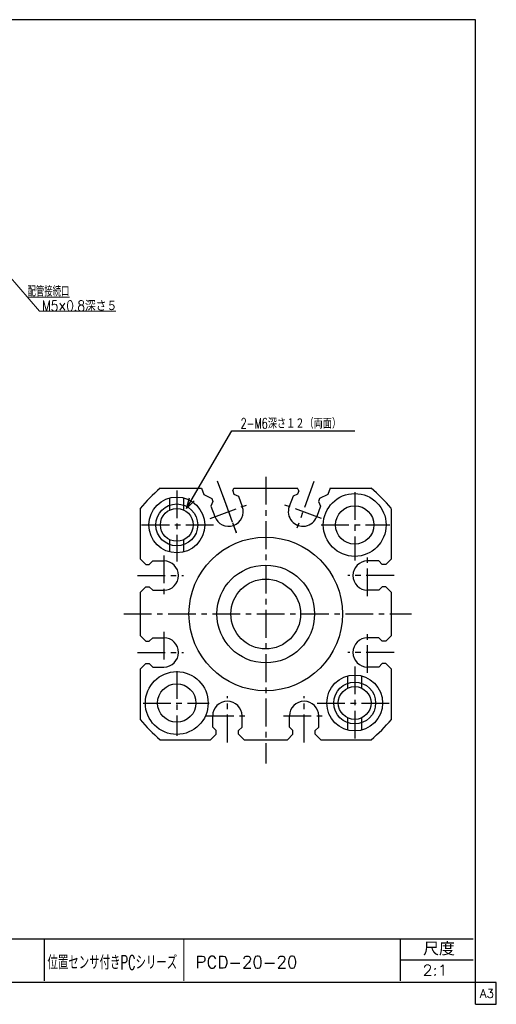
# Model space of a CAD drawing. Header units: millimetres. Extents: x -95 to 102, y -70 to 71.
# Tile 2 of 2: x 34 to 102, y -70 to 71. Entities that reach past the tile are written whole.
import ezdxf
from ezdxf.enums import TextEntityAlignment as Align

# ---------------------------------------------------------------- set-up
doc = ezdxf.new("R2010")
doc.units = ezdxf.units.MM
doc.header["$LTSCALE"] = 0.125
doc.linetypes.add('CENTER', pattern=[50.8, 31.75, -6.35, 6.35, -6.35])
doc.layers.add('ZUWAKU', color=7, linetype='Continuous')
doc.styles.add('FdaStyle0', font='txt.shx', dxfattribs={"width": 0.769231, "bigfont": 'bigfont'})

# ---------------------------------------------------------------- blocks, each defined once
blk = doc.blocks.new('_OPEN30')
at = {"color": 0, "linetype": 'ByBlock', "lineweight": -2}
for p, q in [((-1, 0.267949), (0, 0)), ((0, 0), (-1, -0.267949)), ((0, 0), (-1, 0))]:
    blk.add_line(p, q, dxfattribs=at)
blk = doc.blocks.new('DC_GROUP_20-20改1_8')
at = {"color": 4, "linetype": 'Continuous', "lineweight": 25}
for radius in [3, 2.35]:
    blk.add_circle((81.71, -27.1), radius, dxfattribs=at)
blk = doc.blocks.new('DC_GROUP_20-20改1_9')
at = {"color": 4, "linetype": 'Continuous', "lineweight": 25}
for radius in [3, 2.35]:
    blk.add_circle((56.21, -1.6), radius, dxfattribs=at)

msp = doc.modelspace()

# ---------------------------------------------------------------- linework, layer by layer
at = {"color": 4, "linetype": 'Continuous', "lineweight": 13}
for p, q in [((26.969, 40.09), (36.54, 29.023)), ((34.82, 31.011), (40.82, 31.011)), ((36.54, 29.023), (47.472, 29.023))]:
    msp.add_line(p, q, dxfattribs=at)
at = {"color": 4, "linetype": 'Continuous', "lineweight": 25}
for p, q in [((57.604, 0.772), (64.081, 11.895)), ((64.081, 11.895), (81.72, 11.895)), ((53.85, 3.645), (59.746, 3.645)), ((59.746, 3.645), (60.076, 2.738)), ((64.237, 3.295), (64.4, 3.645)), ((64.237, 3.295), (64.408, 2.825)), ((64.4, 3.645), (73.516, 3.645)), ((64.408, 2.825), (65.049, 2.526)), ((73.508, 2.825), (72.868, 2.526)), ((73.679, 3.295), (73.508, 2.825)), ((73.679, 3.295), (73.516, 3.645)), ((78.17, 3.645), (77.84, 2.738)), ((78.17, 3.645), (84.066, 3.645)), ((55.208, 0.522), (55.208, 2.268)), ((57.208, 0.522), (57.208, 2.268)), ((60.076, 2.738), (61.23, 2.2)), ((61.401, 1.73), (61.102, 1.09)), ((61.23, 2.2), (61.401, 1.73)), ((65.049, 2.526), (65.596, 1.023)), ((72.868, 2.526), (72.32, 1.023)), ((76.686, 2.2), (76.515, 1.73)), ((76.515, 1.73), (76.814, 1.09)), ((77.84, 2.738), (76.686, 2.2)), ((50.958, 0.753), (50.958, -6.455)), ((61.102, 1.09), (61.649, -0.414)), ((76.814, 1.09), (76.267, -0.414)), ((86.958, -6.455), (86.958, 0.753)), ((55.208, -5.478), (55.208, -3.731)), ((57.208, -5.478), (57.208, -3.731)), ((50.958, -6.455), (51.758, -7.255)), ((52.758, -6.755), (52.258, -7.255)), ((52.758, -6.755), (54.358, -6.755)), ((85.158, -6.755), (83.558, -6.755)), ((85.658, -7.255), (85.158, -6.755)), ((86.158, -7.255), (86.958, -6.455)), ((51.758, -7.255), (52.258, -7.255)), ((86.158, -7.255), (85.658, -7.255)), ((51.758, -10.455), (50.958, -11.255)), ((50.958, -11.255), (50.958, -17.455)), ((51.758, -10.455), (52.258, -10.455)), ((52.258, -10.455), (52.758, -10.955)), ((52.758, -10.955), (54.358, -10.955)), ((85.158, -10.955), (83.558, -10.955)), ((85.158, -10.955), (85.658, -10.455)), ((86.158, -10.455), (85.658, -10.455)), ((86.958, -11.255), (86.158, -10.455)), ((86.958, -17.455), (86.958, -11.255)), ((50.958, -17.455), (51.758, -18.255)), ((51.758, -18.255), (52.258, -18.255)), ((52.758, -17.755), (52.258, -18.255)), ((52.758, -17.755), (54.358, -17.755)), ((85.158, -17.755), (83.558, -17.755)), ((85.658, -18.255), (85.158, -17.755)), ((86.158, -18.255), (85.658, -18.255)), ((86.158, -18.255), (86.958, -17.455)), ((51.758, -21.455), (50.958, -22.255)), ((50.958, -22.255), (50.958, -29.463)), ((51.758, -21.455), (52.258, -21.455)), ((52.258, -21.455), (52.758, -21.955)), ((52.758, -21.955), (54.358, -21.955)), ((85.158, -21.955), (83.558, -21.955)), ((85.158, -21.955), (85.658, -21.455)), ((86.158, -21.455), (85.658, -21.455)), ((86.958, -22.255), (86.158, -21.455)), ((86.958, -29.463), (86.958, -22.255)), ((80.708, -24.978), (80.708, -23.232)), ((82.708, -24.978), (82.708, -23.232)), ((61.358, -30.555), (61.358, -28.955)), ((65.558, -30.555), (65.558, -28.955)), ((72.358, -30.555), (72.358, -28.955)), ((76.558, -30.555), (76.558, -28.955)), ((80.708, -30.978), (80.708, -29.231)), ((82.708, -30.978), (82.708, -29.231)), ((61.358, -30.555), (61.858, -31.055)), ((65.058, -31.055), (65.558, -30.555)), ((72.358, -30.555), (72.858, -31.055)), ((76.058, -31.055), (76.558, -30.555)), ((53.85, -32.355), (61.058, -32.355)), ((61.058, -32.355), (61.858, -31.555)), ((61.858, -31.555), (61.858, -31.055)), ((65.058, -31.555), (65.058, -31.055)), ((65.058, -31.555), (65.858, -32.355)), ((65.858, -32.355), (72.058, -32.355)), ((72.058, -32.355), (72.858, -31.555)), ((72.858, -31.555), (72.858, -31.055)), ((76.058, -31.555), (76.058, -31.055)), ((76.058, -31.555), (76.858, -32.355)), ((76.858, -32.355), (84.066, -32.355))]:
    msp.add_line(p, q, dxfattribs=at)
at = {"color": 4, "linetype": 'CENTER', "lineweight": 25}
for p, q in [((62.018, 4.713), (64.729, -2.735)), ((68.958, 5.269), (68.958, -35.77)), ((75.872, 4.64), (73.431, -2.066)), ((56.208, 3.345), (56.208, -6.836)), ((81.708, 3.1), (81.708, -6.693)), ((62.798, 2.57), (64.744, -2.777)), ((60.982, -0.657), (66.241, 1.257)), ((76.935, -0.657), (71.675, 1.257)), ((51.177, -1.605), (61.725, -1.605)), ((76.913, -1.605), (86.742, -1.605)), ((54.358, -5.969), (54.358, -11.779)), ((83.558, -11.804), (83.558, -5.757)), ((50.576, -8.855), (57.198, -8.855)), ((87.34, -8.855), (80.718, -8.855)), ((48.632, -14.355), (89.825, -14.355)), ((54.358, -16.906), (54.358, -21.227)), ((83.558, -22.804), (83.558, -16.931)), ((50.576, -19.855), (57.198, -19.855)), ((87.34, -19.855), (80.718, -19.855)), ((56.208, -22.532), (56.208, -31.792)), ((81.708, -21.867), (81.708, -32.355)), ((63.458, -32.737), (63.458, -26.115)), ((74.458, -32.737), (74.458, -26.115)), ((51.382, -27.105), (60.836, -27.105)), ((76.342, -27.105), (86.958, -27.105)), ((60.427, -28.955), (66.382, -28.955)), ((71.509, -28.955), (77.382, -28.955))]:
    msp.add_line(p, q, dxfattribs=at)
at = {"color": 4, "linetype": 'Continuous', "lineweight": 25}
for centre, radius in [((81.708, -1.605), 4.5), ((56.208, -1.605), 4), ((81.708, -1.605), 2.75), ((68.958, -14.355), 11), ((68.958, -14.355), 7), ((68.958, -14.355), 5), ((56.208, -27.105), 4.5), ((81.708, -27.105), 4), ((56.208, -27.105), 2.75)]:
    msp.add_circle(centre, radius, dxfattribs=at)
for centre, radius, start, end in [((68.958, -14.355), 23.5, 130.00775, 139.99225), ((68.958, -14.355), 23.5, 40.0952, 49.99225), ((63.623, 0.304), 2.1, 200, 20), ((74.294, 0.304), 2.1, 160, 340), ((54.358, -8.855), 2.1, 270, 90), ((83.558, -8.855), 2.1, 90, 270), ((54.358, -19.855), 2.1, 270, 90), ((83.558, -19.855), 2.1, 90, 270), ((63.458, -28.955), 2.1, 360, 180), ((74.458, -28.955), 2.1, 360, 180), ((68.958, -14.355), 23.5, 220.00775, 229.99225), ((68.958, -14.355), 23.5, 310.00775, 319.99225)]:
    msp.add_arc(centre, radius, start, end, dxfattribs=at)
at = {"layer": 'ZUWAKU', "color": 5, "linetype": 'Continuous', "lineweight": 25}
for p, q in [((99, 70.75), (-95, 70.75)), ((99, -70.25), (99, 70.75)), ((102, -67.125), (-95, -67.125)), ((102, -70.25), (102, -67.125)), ((99, -70.25), (102, -70.25))]:
    msp.add_line(p, q, dxfattribs=at)
at = {"layer": 'ZUWAKU', "color": 4, "linetype": 'Continuous', "lineweight": 25}
for p, q in [((3.206, -60.869), (98.706, -60.869)), ((37.206, -60.869), (37.206, -66.869)), ((88.273, -66.869), (88.273, -60.869)), ((88.273, -63.869), (98.706, -63.869))]:
    msp.add_line(p, q, dxfattribs=at)
at = {"layer": 'ZUWAKU', "color": 4, "linetype": 'Continuous', "lineweight": 13}
msp.add_line((57.206, -60.869), (57.206, -66.869), dxfattribs=at)

# ---------------------------------------------------------------- block references
at = {"color": 4, "xscale": 1.500001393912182, "yscale": 1.499994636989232, "rotation": 239.7873336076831}
msp.add_blockref('_OPEN30', (57.604, 0.772), dxfattribs=at)
at = {"linetype": 'Continuous'}
for name in ['DC_GROUP_20-20改1_9', 'DC_GROUP_20-20改1_8']:
    msp.add_blockref(name, (0, 0), dxfattribs=at)

# ---------------------------------------------------------------- texts
at = {"color": 4, "style": 'FdaStyle0'}
for s, width, p, p2 in [('配管接続口', 0.666667, (34.82, 31.111), (40.82, 31.111)), ('M5×0.8深さ５', 0.734694, (36.891, 29.023), (47.691, 29.023)), ('2-M6深さ１２（両面）', 0.705882, (65.361, 12.195), (79.761, 12.195))]:
    msp.add_text(s, height=1.5, dxfattribs=dict(at, width=width)).set_placement(p, p2, align=Align.FIT)
at = {"layer": 'ZUWAKU', "color": 4, "style": 'FdaStyle0'}
for s, height, width, p, p2 in [('尺度', 1.9, 0.749175, (91.513, -63.259), (96.053, -63.259)), ('位置センサ付きPCシリーズ', 2, 0.561086, (37.683, -65.263), (56.283, -65.263)), ('PCD-20-20', 1.75, 0.822535, (58.891, -65.094), (73.491, -65.094)), ('2:1', 1.5, 0.8, (91.423, -66.119), (95.023, -66.119))]:
    msp.add_text(s, height=height, dxfattribs=dict(at, width=width)).set_placement(p, p2, align=Align.FIT)
at = {"layer": 'ZUWAKU', "color": 7, "style": 'FdaStyle0', "width": 0.8}
msp.add_text('A3', height=1.25, dxfattribs=at).set_placement((99.654, -69.312), (101.654, -69.312), align=Align.FIT)

doc.saveas('drawing.dxf')
